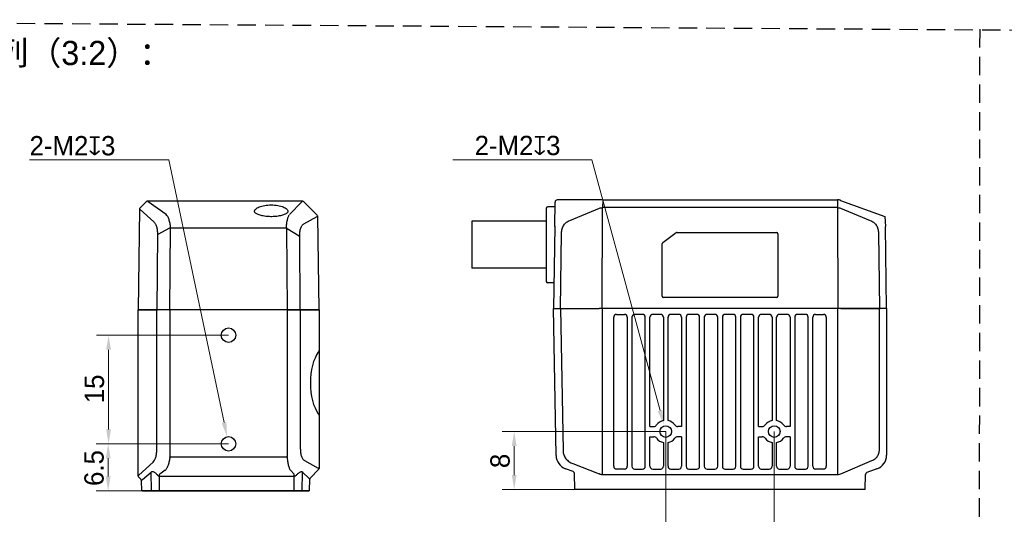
# Model space of a CAD drawing. Header units: millimetres. Extents: x 2329 to 5782, y 1296 to 2780.
# Tile 28 of 123: x 2870 to 3074, y 2329 to 2431. Entities that reach past the tile are written whole.
import ezdxf

# ---------------------------------------------------------------- set-up
doc = ezdxf.new("R2010")
doc.units = ezdxf.units.MM
doc.header["$LTSCALE"] = 0.3
doc.linetypes.add('DASHED', pattern=[19.05, 12.7, -6.35])
doc.layers.add('00-轮廓线', color=7, linetype='Continuous', lineweight=30)
for name, color, linetype in [('00_COMPONENTS', 7, 'Continuous'), ('20_ALL_FEATURES', 7, 'Continuous'), ('51__DRAFT_DIMS', 7, 'Continuous')]:
    doc.layers.add(name, color=color, linetype=linetype)
doc.styles.add('11', font='兰亭黑 GBK.TTF', dxfattribs={"height": 3})
doc.styles.add('尺寸值样式', font='兰亭黑 GBK.TTF', dxfattribs={"height": 4})
doc.dimstyles.new('CIRL(32)', dxfattribs={"dimtxt": 4, "dimasz": 3, "dimexe": 2.5, "dimexo": 0, "dimtad": 1, "dimtoh": 1, "dimdec": 3, "dimlfac": 0.666667, "dimdsep": 46, "dimtxsty": '尺寸值样式', "dimcen": 0, "dimclrd": 8, "dimclre": 8, "dimclrt": 7, "dimadec": 0, "dimazin": 0, "dimtp": 0.001, "dimtm": 0.001, "dimtfac": 1, "dimtdec": 3, "dimtofl": 0, "dimtmove": 0, "dimatfit": 0, "dimldrblk": '_FILLED', "dimfxl": 1, "dimtolj": 1, "dimlwd": 15, "dimlwe": 15, "dimarcsym": 0})
doc.dimstyles.new('DE（32)', dxfattribs={"dimscale": 0, "dimtxt": 3, "dimasz": 3, "dimexe": 2.5, "dimexo": 0, "dimtad": 1, "dimtoh": 1, "dimdec": 3, "dimlfac": 0.666667, "dimdsep": 46, "dimtxsty": '尺寸值样式', "dimblk": '_FILLED', "dimcen": 0, "dimclrd": 8, "dimclre": 8, "dimclrt": 7, "dimadec": 0, "dimazin": 0, "dimtp": 0.001, "dimtm": 0.001, "dimtfac": 1, "dimtdec": 3, "dimtmove": 0, "dimatfit": 3, "dimldrblk": '_FILLED', "dimfxl": 1, "dimtolj": 1, "dimlwd": 15, "dimlwe": 15, "dimarcsym": 0})

# ---------------------------------------------------------------- blocks, each defined once
blk = doc.blocks.new('_FILLED')
at = {"color": 0, "linetype": 'ByBlock'}
blk.add_solid([(0, 0), (-1, 0.167), (-1, -0.167)], dxfattribs=at)
blk = doc.blocks.new('*D66')
at = {"layer": '51__DRAFT_DIMS', "color": 8, "lineweight": 15}
for p, q in [((3004.04, 2345.65), (3004.04, 2319.45)), ((3026.54, 2345.65), (3026.54, 2319.45)), ((3007.04, 2321.95), (3023.54, 2321.95))]:
    blk.add_line(p, q, dxfattribs=at)
at = {"layer": 'Defpoints', "color": 0}
for p in [(3004.04, 2345.65), (3026.54, 2345.65), (3026.54, 2321.95)]:
    blk.add_point(p, dxfattribs=at)
at = {"layer": '51__DRAFT_DIMS', "color": 8, "linetype": 'ByBlock', "lineweight": 15, "xscale": 3, "yscale": 3, "zscale": 3, "rotation": 180}
blk.add_blockref('_FILLED', (3004.04, 2321.95), dxfattribs=at)
at = {"layer": '51__DRAFT_DIMS', "color": 8, "linetype": 'ByBlock', "lineweight": 15, "xscale": 3, "yscale": 3, "zscale": 3}
blk.add_blockref('_FILLED', (3026.54, 2321.95), dxfattribs=at)
at = {"layer": '51__DRAFT_DIMS', "color": 7, "insert": (3015.42, 2326.89), "char_height": 4, "attachment_point": 2, "style": '尺寸值样式'}
blk.add_mtext('\\A1;15', dxfattribs=at)
blk = doc.blocks.new('*D67')
at = {"layer": '51__DRAFT_DIMS', "color": 8, "lineweight": 15}
for p, q in [((2913.44, 2365.61), (2886.08, 2365.61)), ((2888.58, 2362.61), (2888.58, 2346.11)), ((2913.44, 2343.11), (2886.08, 2343.11))]:
    blk.add_line(p, q, dxfattribs=at)
at = {"layer": 'Defpoints', "color": 0}
for p in [(2913.44, 2365.61), (2888.58, 2343.11), (2913.44, 2343.11)]:
    blk.add_point(p, dxfattribs=at)
at = {"layer": '51__DRAFT_DIMS', "color": 8, "linetype": 'ByBlock', "lineweight": 15, "xscale": 3, "yscale": 3, "zscale": 3}
for p, rotation in [((2888.58, 2365.61), 90), ((2888.58, 2343.11), 270)]:
    blk.add_blockref('_FILLED', p, dxfattribs=dict(at, rotation=rotation))
at = {"layer": '51__DRAFT_DIMS', "color": 7, "insert": (2883.64, 2354.49), "char_height": 4, "attachment_point": 2, "rotation": 90, "style": '尺寸值样式'}
blk.add_mtext('\\A1;15', dxfattribs=at)
blk = doc.blocks.new('*D68')
at = {"layer": '51__DRAFT_DIMS', "color": 8, "lineweight": 15}
for p, q in [((2913.44, 2343.11), (2886, 2343.11)), ((2888.5, 2336.36), (2888.5, 2340.11)), ((2899.11, 2333.36), (2886, 2333.36))]:
    blk.add_line(p, q, dxfattribs=at)
at = {"layer": 'Defpoints', "color": 0}
for p in [(2888.5, 2343.11), (2913.44, 2343.11), (2899.11, 2333.36)]:
    blk.add_point(p, dxfattribs=at)
at = {"layer": '51__DRAFT_DIMS', "color": 8, "linetype": 'ByBlock', "lineweight": 15, "xscale": 3, "yscale": 3, "zscale": 3}
for p, rotation in [((2888.5, 2343.11), 90), ((2888.5, 2333.36), 270)]:
    blk.add_blockref('_FILLED', p, dxfattribs=dict(at, rotation=rotation))
at = {"layer": '51__DRAFT_DIMS', "color": 7, "insert": (2883.56, 2341.82), "char_height": 4, "attachment_point": 3, "rotation": 90, "style": '尺寸值样式'}
blk.add_mtext('\\A1;6.5', dxfattribs=at)
blk = doc.blocks.new('*D69')
at = {"layer": '51__DRAFT_DIMS', "color": 8, "lineweight": 15}
for p in [(2872.21, 2401.9), (2912.51, 2347.52)]:
    blk.add_line(p, (2901.04, 2401.9), dxfattribs=at)
at = {"layer": '51__DRAFT_DIMS', "color": 8}
blk.add_solid([(2912.02, 2347.41), (2913, 2347.62), (2913.13, 2344.58)], dxfattribs=at)
at = {"layer": 'Defpoints', "color": 0}
for p in [(2913.13, 2344.58), (2913.75, 2341.65)]:
    blk.add_point(p, dxfattribs=at)
at = {"layer": '51__DRAFT_DIMS', "color": 7, "insert": (2872.21, 2406.86), "char_height": 4, "attachment_point": 1, "style": '尺寸值样式'}
blk.add_mtext('\\A1;{2-M2{\\fgdt;x}3}', dxfattribs=at)
blk = doc.blocks.new('*D70')
at = {"layer": '51__DRAFT_DIMS', "color": 8, "lineweight": 15}
for p, q in [((3004.04, 2345.65), (2970.14, 2345.65)), ((2972.64, 2336.65), (2972.64, 2342.65)), ((2991.23, 2333.65), (2970.14, 2333.65))]:
    blk.add_line(p, q, dxfattribs=at)
at = {"layer": 'Defpoints', "color": 0}
for p in [(2972.64, 2345.65), (3004.04, 2345.65), (2991.23, 2333.65)]:
    blk.add_point(p, dxfattribs=at)
at = {"layer": '51__DRAFT_DIMS', "color": 8, "linetype": 'ByBlock', "lineweight": 15, "xscale": 3, "yscale": 3, "zscale": 3}
for p, rotation in [((2972.64, 2345.65), 90), ((2972.64, 2333.65), 270)]:
    blk.add_blockref('_FILLED', p, dxfattribs=dict(at, rotation=rotation))
at = {"layer": '51__DRAFT_DIMS', "color": 7, "insert": (2967.7, 2339.57), "char_height": 4, "attachment_point": 2, "rotation": 90, "style": '尺寸值样式'}
blk.add_mtext('\\A1;8', dxfattribs=at)
blk = doc.blocks.new('*D71')
at = {"layer": '51__DRAFT_DIMS', "color": 8, "lineweight": 15}
for p in [(2959.92, 2401.95), (3002.86, 2350)]:
    blk.add_line(p, (2988.75, 2401.95), dxfattribs=at)
at = {"layer": '51__DRAFT_DIMS', "color": 8}
blk.add_solid([(3002.38, 2349.86), (3003.35, 2350.13), (3003.65, 2347.1)], dxfattribs=at)
at = {"layer": 'Defpoints', "color": 0}
for p in [(3003.65, 2347.1), (3004.44, 2344.21)]:
    blk.add_point(p, dxfattribs=at)
at = {"layer": '51__DRAFT_DIMS', "color": 7, "insert": (2982.23, 2406.91), "char_height": 4, "attachment_point": 3, "style": '尺寸值样式'}
blk.add_mtext('\\A1;{2-M2{\\fgdt;x}3}', dxfattribs=at)

msp = doc.modelspace()

# ---------------------------------------------------------------- linework, layer by layer
at = {"layer": '00-轮廓线', "linetype": 'DASHED'}
msp.add_line((3069.10102, 2428.98334), (3068.13528, 1338.08001), dxfattribs=at)
msp.add_lwpolyline([(2760.99693, 2430.95756), (3377.7121, 2426.77898), (3376.10439, 1325.73027), (2826.73708, 1325.8022), (2763.74853, 1325.76623)], close=True, dxfattribs=at)
at = {"layer": '00_COMPONENTS'}
for p, q in [((2981.32521, 2340.75121), (2980.79455, 2371.15292)), ((2980.79455, 2371.15292), (2980.82906, 2371.15284)), ((2980.82906, 2371.15284), (2982.10709, 2371.15746)), ((2982.24592, 2371.15292), (2982.75932, 2341.74016)), ((2982.24592, 2371.15292), (2990.24316, 2371.15292)), ((3039.71201, 2371.15292), (2990.87709, 2371.15292)), ((2990.87709, 2371.15292), (2990.87709, 2336.77913)), ((3039.71201, 2336.77779), (3039.71201, 2371.15292)), ((3040.34593, 2371.15292), (3048.34359, 2371.15292)), ((3048.34359, 2342.17199), (3048.34359, 2371.15292)), ((3049.76005, 2371.14737), (3048.4823, 2371.14522)), ((3049.79455, 2371.15292), (3049.79455, 2340.73296)), ((2894.69069, 2336.48863), (2894.69069, 2370.86376)), ((2894.83123, 2370.86376), (2898.5606, 2370.86376)), ((2898.5606, 2341.88283), (2898.5606, 2370.86376)), ((2901.12149, 2370.85821), (2898.69281, 2370.85606)), ((2901.26117, 2370.86376), (2901.26117, 2340.4438)), ((2925.62021, 2370.86376), (2901.26117, 2370.86376)), ((2925.62021, 2370.86376), (2925.62021, 2340.54902)), ((2925.75989, 2370.85821), (2928.18857, 2370.85606)), ((2928.32079, 2370.86376), (2932.05015, 2370.86376)), ((2928.32079, 2370.86376), (2928.32079, 2342.1383)), ((2932.19069, 2370.86376), (2932.19069, 2362.42778)), ((2993.27489, 2338.45292), (2993.27489, 2369.35292)), ((2993.84455, 2369.92258), (2995.49455, 2369.92258)), ((2996.06421, 2369.35292), (2996.06421, 2338.45292)), ((2997.02489, 2369.35292), (2997.02489, 2338.45292)), ((2999.24455, 2369.92258), (2997.59455, 2369.92258)), ((2999.81421, 2338.45292), (2999.81421, 2369.35292)), ((3000.77489, 2346.7153), (3000.77489, 2369.35292)), ((3002.99455, 2369.92258), (3001.34455, 2369.92258)), ((3003.56421, 2369.35292), (3003.56421, 2347.93828)), ((3004.52489, 2347.93828), (3004.52489, 2369.35292)), ((3006.74455, 2369.92258), (3005.09455, 2369.92258)), ((3007.31421, 2369.35292), (3007.31421, 2346.7153)), ((3008.27489, 2369.35292), (3008.27489, 2338.45292)), ((3010.49455, 2369.92258), (3008.84455, 2369.92258)), ((3011.06421, 2338.45292), (3011.06421, 2369.35292)), ((3012.02489, 2369.35292), (3012.02489, 2338.45292)), ((3014.24455, 2369.92258), (3012.59455, 2369.92258)), ((3014.81421, 2338.45292), (3014.81421, 2369.35292)), ((3015.77489, 2369.35292), (3015.77489, 2338.45292)), ((3017.99455, 2369.92258), (3016.34455, 2369.92258)), ((3018.56421, 2338.45292), (3018.56421, 2369.35292)), ((3019.52489, 2369.35292), (3019.52489, 2338.45292)), ((3021.74455, 2369.92258), (3020.09455, 2369.92258)), ((3022.31421, 2338.45292), (3022.31421, 2369.35292)), ((3023.27489, 2346.7153), (3023.27489, 2369.35292)), ((3025.49455, 2369.92258), (3023.84455, 2369.92258)), ((3026.06421, 2369.35292), (3026.06421, 2347.93828)), ((3027.02489, 2347.93828), (3027.02489, 2369.35292)), ((3029.24455, 2369.92258), (3027.59455, 2369.92258)), ((3029.81421, 2369.35292), (3029.81421, 2346.7153)), ((3030.77489, 2369.35292), (3030.77489, 2338.45292)), ((3032.99455, 2369.92258), (3031.34455, 2369.92258)), ((3033.56421, 2338.45292), (3033.56421, 2369.35292)), ((3034.52489, 2338.45292), (3034.52489, 2369.35292)), ((3035.09455, 2369.92258), (3036.74455, 2369.92258)), ((3037.31421, 2369.35292), (3037.31421, 2338.45292)), ((2932.19069, 2364.93876), (2932.26569, 2364.93876)), ((2932.19069, 2362.42778), (2932.19069, 2337.98803)), ((2932.19069, 2346.48876), (2932.26569, 2346.48876)), ((3000.77489, 2346.7153), (3001.54792, 2346.7153)), ((3007.31421, 2346.7153), (3006.54118, 2346.7153)), ((3023.27489, 2346.7153), (3024.04792, 2346.7153)), ((3029.81421, 2346.7153), (3029.04118, 2346.7153)), ((3000.77489, 2344.59055), (3001.54792, 2344.59055)), ((3000.77489, 2338.45292), (3000.77489, 2344.59055)), ((3007.31421, 2344.59055), (3006.54118, 2344.59055)), ((3007.31421, 2344.59055), (3007.31421, 2338.45292)), ((3023.27489, 2344.59055), (3024.04792, 2344.59055)), ((3023.27489, 2338.45292), (3023.27489, 2344.59055)), ((3029.81421, 2344.59055), (3029.04118, 2344.59055)), ((3029.81421, 2344.59055), (3029.81421, 2338.45292)), ((3003.56421, 2343.36756), (3003.56421, 2338.45292)), ((3004.52489, 2338.45292), (3004.52489, 2343.36756)), ((3026.06421, 2343.36756), (3026.06421, 2338.45292)), ((3027.02489, 2338.45292), (3027.02489, 2343.36756)), ((2901.26117, 2340.4438), (2925.61813, 2340.4438)), ((2981.32613, 2340.69832), (2981.32521, 2340.75121)), ((2894.83123, 2336.6005), (2897.82722, 2339.34464)), ((2929.18577, 2339.6398), (2932.05015, 2338.05106)), ((2984.76121, 2339.02068), (2990.24316, 2336.90202)), ((3040.34593, 2336.88966), (3046.77085, 2339.6338)), ((2894.69069, 2336.48803), (2894.69069, 2336.48863)), ((2895.27216, 2335.7823), (2894.77856, 2336.2759)), ((2895.58912, 2335.72337), (2897.43461, 2337.27002)), ((2897.49577, 2333.36376), (2897.43461, 2337.27002)), ((2899.12507, 2336.79992), (2899.1104, 2336.76786)), ((2899.1104, 2333.36376), (2899.1104, 2336.76786)), ((2899.1104, 2336.44492), (2927.0454, 2336.44492)), ((2900.29257, 2337.62472), (2899.19434, 2336.85993)), ((2926.29189, 2337.62472), (2927.06041, 2336.85993)), ((2927.0454, 2333.36376), (2927.0454, 2336.85993)), ((2928.72979, 2333.36376), (2928.79352, 2337.2651)), ((2928.79352, 2337.2651), (2930.16702, 2335.93133)), ((2932.1025, 2337.77557), (2930.41455, 2336.08763)), ((2932.19028, 2337.9877), (2932.19069, 2337.98803)), ((2984.86604, 2337.36147), (2983.29962, 2337.9316)), ((2985.21955, 2333.65292), (2985.16203, 2336.948)), ((2990.9299, 2336.77719), (3039.68317, 2336.77719)), ((2995.49455, 2337.88326), (2993.84455, 2337.88326)), ((2997.59455, 2337.88326), (2999.24455, 2337.88326)), ((3001.34455, 2337.88326), (3002.99455, 2337.88326)), ((3005.09455, 2337.88326), (3006.74455, 2337.88326)), ((3008.84455, 2337.88326), (3010.49455, 2337.88326)), ((3012.59455, 2337.88326), (3014.24455, 2337.88326)), ((3016.34455, 2337.88326), (3017.99455, 2337.88326)), ((3020.09455, 2337.88326), (3021.74455, 2337.88326)), ((3023.84455, 2337.88326), (3025.49455, 2337.88326)), ((3027.59455, 2337.88326), (3029.24455, 2337.88326)), ((3031.34455, 2337.88326), (3032.99455, 2337.88326)), ((3036.74455, 2337.88326), (3035.09455, 2337.88326)), ((3045.36955, 2333.65292), (3045.42333, 2336.73408)), ((3047.82061, 2337.91388), (3045.71935, 2337.14909)), ((2895.44069, 2333.36376), (2895.40389, 2335.47231)), ((2930.24069, 2333.36376), (2930.28282, 2335.77728)), ((2930.24069, 2333.36376), (2895.44069, 2333.36376)), ((3045.36955, 2333.65292), (2985.21955, 2333.65292))]:
    msp.add_line(p, q, dxfattribs=at)
for centre in [(3004.04455, 2345.65292), (3026.54455, 2345.65292)]:
    msp.add_circle(centre, 1.2, dxfattribs=at)
for centre, radius, start, end in [((2990.56013, 2129.22096), 241.93217, 89.9249348, 90.0750652), ((3040.02897, 2129.22096), 241.93217, 89.9249348, 90.0750652), ((2993.84455, 2369.35292), 0.56966, 90, 180), ((2995.49455, 2369.35292), 0.56966, 0, 90), ((2997.59455, 2369.35292), 0.56966, 90, 180), ((2999.24455, 2369.35292), 0.56966, 0, 90), ((3001.34455, 2369.35292), 0.56966, 90, 180), ((3002.99455, 2369.35292), 0.56966, 0, 90), ((3005.09455, 2369.35292), 0.56966, 90, 180), ((3006.74455, 2369.35292), 0.56966, 0, 90), ((3008.84455, 2369.35292), 0.56966, 90, 180), ((3010.49455, 2369.35292), 0.56966, 0, 90), ((3012.59455, 2369.35292), 0.56966, 90, 180), ((3014.24455, 2369.35292), 0.56966, 0, 90), ((3016.34455, 2369.35292), 0.56966, 90, 180), ((3017.99455, 2369.35292), 0.56966, 0, 90), ((3020.09455, 2369.35292), 0.56966, 90, 180), ((3021.74455, 2369.35292), 0.56966, 0, 90), ((3023.84455, 2369.35292), 0.56966, 90, 180), ((3025.49455, 2369.35292), 0.56966, 0, 90), ((3027.59455, 2369.35292), 0.56966, 90, 180), ((3029.24455, 2369.35292), 0.56966, 0, 90), ((3031.34455, 2369.35292), 0.56966, 90, 180), ((3032.99455, 2369.35292), 0.56966, 0, 90), ((3035.09455, 2369.35292), 0.56966, 90, 180), ((3036.74455, 2369.35292), 0.56966, 0, 90), ((3001.54794, 2347.4648), 0.7495, 269.9984921, 324.0314205), ((3004.04455, 2345.65292), 2.33529, 101.8697029, 144.0299126), ((3004.04455, 2345.65292), 2.33529, 35.9700874, 78.1302971), ((3006.54115, 2347.46479), 0.74949, 215.9679174, 270.00217), ((3024.04794, 2347.4648), 0.7495, 269.9984921, 324.0314205), ((3026.54455, 2345.65292), 2.33529, 101.8697029, 144.0299126), ((3026.54455, 2345.65292), 2.33529, 35.9700874, 78.1302971), ((3029.04115, 2347.46479), 0.74949, 215.9679174, 270.00217), ((3001.54794, 2343.84106), 0.74949, 35.9679174, 90.00217), ((3006.54116, 2343.84104), 0.7495, 89.9984921, 144.0314205), ((3024.04794, 2343.84106), 0.74949, 35.9679174, 90.00217), ((3029.04116, 2343.84104), 0.7495, 89.9984921, 144.0314205), ((3004.04455, 2345.65292), 2.33529, 215.9700874, 258.1302971), ((3004.04455, 2345.65292), 2.33529, 281.8697029, 324.0299126), ((3026.54455, 2345.65292), 2.33529, 215.9700874, 258.1302971), ((3026.54455, 2345.65292), 2.33529, 281.8697029, 324.0299126), ((2899.50621, 2340.44382), 1.75496, 357.5319121, 359.9994782), ((2922.92649, 2340.54957), 2.69371, 357.7496433, 359.9882646), ((2984.32568, 2340.75067), 3, 181, 250), ((3046.79455, 2340.73296), 3, 290, 0), ((2993.84455, 2338.45292), 0.56966, 180, 270), ((2995.49455, 2338.45292), 0.56966, 270, 0), ((2997.59455, 2338.45292), 0.56966, 180, 270), ((2999.24455, 2338.45292), 0.56966, 270, 0), ((3001.34455, 2338.45292), 0.56966, 180, 270), ((3002.99455, 2338.45292), 0.56966, 270, 0), ((3005.09455, 2338.45292), 0.56966, 180, 270), ((3006.74455, 2338.45292), 0.56966, 270, 0), ((3008.84455, 2338.45292), 0.56966, 180, 270), ((3010.49455, 2338.45292), 0.56966, 270, 0), ((3012.59455, 2338.45292), 0.56966, 180, 270), ((3014.24455, 2338.45292), 0.56966, 270, 0), ((3016.34455, 2338.45292), 0.56966, 180, 270), ((3017.99455, 2338.45292), 0.56966, 270, 0), ((3020.09455, 2338.45292), 0.56966, 180, 270), ((3021.74455, 2338.45292), 0.56966, 270, 0), ((3023.84455, 2338.45292), 0.56966, 180, 270), ((3025.49455, 2338.45292), 0.56966, 270, 0), ((3027.59455, 2338.45292), 0.56966, 180, 270), ((3029.24455, 2338.45292), 0.56966, 270, 0), ((3031.34455, 2338.45292), 0.56966, 180, 270), ((3032.99455, 2338.45292), 0.56966, 270, 0), ((3035.09455, 2338.45292), 0.56966, 180, 270), ((3036.74455, 2338.45292), 0.56966, 270, 0), ((2894.99069, 2336.48803), 0.3, 180, 225), ((2899.11078, 2332.36913), 4.07579, 90.0054019, 93.0294832), ((2899.88138, 2338.15649), 0.6722, 307.7133424, 313.8401909), ((2926.63192, 2337.93225), 0.45847, 220.1654668, 222.1258369), ((2927.04595, 2332.40658), 4.03834, 86.1806355, 90.0078064), ((2931.95303, 2337.83192), 0.23969, 61.6227666, 66.0960853), ((2931.89069, 2337.98803), 0.3, 315, 0), ((2984.88449, 2337.41204), 0.05384, 240.4225322, 249.9560128), ((2984.71213, 2336.9386), 0.45, 1, 70), ((2989.62934, 2334.91803), 2.07677, 71.2173449, 72.8085709), ((2990.93005, 2337.50129), 0.7241, 265.8058646, 269.9880005), ((3039.68319, 2337.4698), 0.69261, 269.998812, 272.3845135), ((3045.87326, 2336.72622), 0.45, 110, 179), ((2894.95396, 2335.4641), 0.45, 1, 45), ((2892.74994, 2337.61818), 3.40793, 323.4682103, 325.1891399), ((2929.91939, 2335.72723), 0.3209, 36.4361204, 39.4960748), ((2930.73275, 2335.76943), 0.45, 135, 179)]:
    msp.add_arc(centre, radius, start, end, dxfattribs=at)
msp.add_ellipse((2933.90437, 2355.71376), major_axis=(0, 7.5), ratio=0.466307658, start_param=0.558818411, end_param=2.582774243, dxfattribs=at)
for points, knots in [([(2982.24592, 2371.15292), (2982.2318, 2371.15292), (2982.20506, 2371.15482), (2982.16751, 2371.15657), (2982.13533, 2371.15684), (2982.1158, 2371.15749), (2982.10709, 2371.15746)], [0, 0, 0, 0, 0.305019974, 0.578143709, 0.811854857, 1, 1, 1, 1]), ([(3048.34359, 2371.15292), (3048.35771, 2371.15292), (3048.38443, 2371.15099), (3048.42196, 2371.14889), (3048.4541, 2371.14732), (3048.47358, 2371.1452), (3048.4823, 2371.14522)], [0, 0, 0, 0, 0.304891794, 0.577951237, 0.811738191, 1, 1, 1, 1]), ([(3049.79455, 2371.15292), (3049.79387, 2371.15235), (3049.79121, 2371.15073), (3049.78436, 2371.14972), (3049.77367, 2371.14833), (3049.76504, 2371.14738), (3049.76005, 2371.14737)], [0, 0, 0, 0, 0.073683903, 0.265171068, 0.574989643, 1, 1, 1, 1]), ([(2894.69069, 2370.86376), (2894.69366, 2370.86382), (2894.7405, 2370.86466), (2894.78736, 2370.86376), (2894.83123, 2370.86376)], [0, 0, 0, 0, 0.063459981, 1, 1, 1, 1]), ([(2898.5606, 2370.86376), (2898.56865, 2370.86376), (2898.58685, 2370.86126), (2898.61722, 2370.85954), (2898.65326, 2370.85769), (2898.67909, 2370.85605), (2898.69281, 2370.85606)], [0, 0, 0, 0, 0.182487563, 0.414328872, 0.689298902, 1, 1, 1, 1]), ([(2901.26117, 2370.86376), (2901.24909, 2370.86376), (2901.21929, 2370.86182), (2901.17273, 2370.86056), (2901.13826, 2370.85822), (2901.12149, 2370.85821)], [0, 0, 0, 0, 0.259349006, 0.640203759, 1, 1, 1, 1]), ([(2925.62021, 2370.86376), (2925.63229, 2370.86376), (2925.66209, 2370.86182), (2925.70866, 2370.86056), (2925.74312, 2370.85822), (2925.75989, 2370.85821)], [0, 0, 0, 0, 0.259349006, 0.640203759, 1, 1, 1, 1]), ([(2928.32079, 2370.86376), (2928.31273, 2370.86376), (2928.29454, 2370.86126), (2928.26416, 2370.85954), (2928.22812, 2370.85769), (2928.20229, 2370.85605), (2928.18857, 2370.85606)], [0, 0, 0, 0, 0.182487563, 0.414328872, 0.689298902, 1, 1, 1, 1]), ([(2932.19069, 2370.86376), (2932.18772, 2370.86382), (2932.14088, 2370.86466), (2932.09403, 2370.86376), (2932.05015, 2370.86376)], [0, 0, 0, 0, 0.063459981, 1, 1, 1, 1]), ([(2932.19069, 2362.42778), (2932.19069, 2362.39933), (2932.17564, 2362.27066), (2932.11, 2362.15313), (2932.05015, 2362.07288)], [0, 0, 0, 0, 0.221254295, 1, 1, 1, 1]), ([(2932.05015, 2349.35465), (2932.072, 2349.32535), (2932.14303, 2349.21923), (2932.19069, 2349.09153), (2932.19069, 2348.99975)], [0, 0, 0, 0, 0.284801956, 1, 1, 1, 1]), ([(2897.82722, 2339.34464), (2897.94918, 2339.45637), (2898.11019, 2339.67453), (2898.27224, 2340.01598), (2898.42212, 2340.45735), (2898.53553, 2341.0867), (2898.56059, 2341.61133), (2898.5606, 2341.88283)], [0, 0, 0, 0, 0.183385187, 0.29443692, 0.418818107, 0.698976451, 1, 1, 1, 1]), ([(2901.25955, 2340.36824), (2901.25314, 2340.21969), (2901.22397, 2339.92674), (2901.1465, 2339.501), (2901.04626, 2339.09953), (2900.93071, 2338.72952), (2900.80354, 2338.39701), (2900.66648, 2338.10725), (2900.51931, 2337.86484), (2900.40607, 2337.72844), (2900.34698, 2337.67165)], [0, 0, 0, 0, 0.15419499, 0.304734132, 0.448443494, 0.58304508, 0.706501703, 0.817354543, 0.915001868, 1, 1, 1, 1]), ([(2925.61813, 2340.4438), (2925.61273, 2340.29025), (2925.62028, 2339.98593), (2925.66825, 2339.54127), (2925.74004, 2339.12043), (2925.82699, 2338.73232), (2925.92423, 2338.38453), (2926.02942, 2338.08357), (2926.14259, 2337.83501), (2926.23301, 2337.69407), (2926.28156, 2337.63653)], [0, 0, 0, 0, 0.157735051, 0.311850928, 0.458838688, 0.595772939, 0.719996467, 0.829392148, 0.922714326, 1, 1, 1, 1]), ([(2928.32079, 2342.1383), (2928.3208, 2341.84846), (2928.34308, 2341.42037), (2928.43853, 2340.87491), (2928.54007, 2340.51302), (2928.67029, 2340.20374), (2928.82399, 2339.95461), (2928.99456, 2339.76672), (2929.12218, 2339.67507), (2929.18577, 2339.6398)], [0, 0, 0, 0, 0.31604309, 0.465513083, 0.603083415, 0.725006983, 0.830255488, 0.920717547, 1, 1, 1, 1]), ([(2982.75932, 2341.74016), (2982.76205, 2341.58427), (2982.78923, 2341.27314), (2982.90168, 2340.82052), (2983.08667, 2340.39727), (2983.3376, 2340.01711), (2983.64281, 2339.68843), (2984.10077, 2339.32442), (2984.49264, 2339.12449), (2984.76121, 2339.02068)], [0, 0, 0, 0, 0.13005109, 0.259395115, 0.387333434, 0.513422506, 0.637530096, 0.759832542, 1, 1, 1, 1]), ([(3046.77085, 2339.6338), (3047.00418, 2339.73348), (3047.34069, 2339.93143), (3047.71288, 2340.29077), (3047.94938, 2340.61044), (3048.13214, 2340.9699), (3048.30039, 2341.48737), (3048.34357, 2341.89905), (3048.34359, 2342.17199)], [0, 0, 0, 0, 0.239837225, 0.362533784, 0.48725196, 0.613891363, 0.74199577, 1, 1, 1, 1]), ([(2894.69069, 2336.48863), (2894.69069, 2336.49021), (2894.69425, 2336.49424), (2894.70092, 2336.50083), (2894.71264, 2336.51039), (2894.72837, 2336.52269), (2894.74848, 2336.53791), (2894.78329, 2336.56384), (2894.81142, 2336.58474), (2894.83123, 2336.59989)], [0, 0, 0, 0, 0.026329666, 0.080405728, 0.16336115, 0.275067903, 0.415235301, 0.583701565, 1, 1, 1, 1]), ([(2897.43461, 2337.27002), (2897.47069, 2337.30769), (2897.56623, 2337.37147), (2897.75083, 2337.3818), (2897.94796, 2337.31601), (2898.14932, 2337.1964), (2898.34806, 2337.03805), (2898.53978, 2336.85401), (2898.72288, 2336.65291), (2898.83874, 2336.51148), (2898.89538, 2336.43922)], [0, 0, 0, 0, 0.084863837, 0.178233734, 0.290042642, 0.418597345, 0.557716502, 0.702645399, 0.850611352, 1, 1, 1, 1]), ([(2899.19434, 2336.85993), (2899.17954, 2336.85374), (2899.15177, 2336.8388), (2899.13111, 2336.81374), (2899.12507, 2336.79992)], [0, 0, 0, 0, 0.515370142, 1, 1, 1, 1]), ([(2927.31495, 2336.43595), (2927.37689, 2336.50904), (2927.50288, 2336.65176), (2927.69994, 2336.85389), (2927.90303, 2337.03749), (2928.10894, 2337.19352), (2928.28418, 2337.29472), (2928.4213, 2337.34589), (2928.5388, 2337.37196), (2928.65286, 2337.36551), (2928.74333, 2337.31698), (2928.77834, 2337.28348), (2928.79352, 2337.2651)], [0, 0, 0, 0, 0.15540663, 0.308650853, 0.457687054, 0.599037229, 0.727152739, 0.784182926, 0.835607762, 0.92236621, 0.961336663, 1, 1, 1, 1]), ([(2932.06695, 2338.04281), (2932.08366, 2338.03378), (2932.11287, 2338.01856), (2932.14723, 2338.0021), (2932.16804, 2337.9933), (2932.17866, 2337.98932), (2932.18532, 2337.98754), (2932.18938, 2337.98698), (2932.19028, 2337.9877)], [0, 0, 0, 0, 0.419798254, 0.728213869, 0.839344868, 0.921348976, 0.974355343, 1, 1, 1, 1]), ([(2985.16203, 2336.948), (2985.16187, 2336.95733), (2985.16645, 2336.98655), (2985.16907, 2337.01577), (2985.17108, 2337.03574)], [0, 0, 0, 0, 0.317477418, 1, 1, 1, 1]), ([(2990.29802, 2336.88421), (2990.38933, 2336.85318), (2990.58128, 2336.80666), (2990.7771, 2336.78498), (2990.87709, 2336.77913)], [0, 0, 0, 0, 0.490550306, 1, 1, 1, 1]), ([(3039.71201, 2336.77779), (3039.76735, 2336.77963), (3039.98178, 2336.79376), (3040.19539, 2336.83606), (3040.34593, 2336.88905)], [0, 0, 0, 0, 0.257595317, 1, 1, 1, 1]), ([(2895.40389, 2335.47231), (2895.40386, 2335.47364), (2895.40598, 2335.47736), (2895.40999, 2335.48414), (2895.41706, 2335.49414), (2895.43131, 2335.5137), (2895.4556, 2335.54573), (2895.47644, 2335.57351), (2895.4883, 2335.58954)], [0, 0, 0, 0, 0.027693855, 0.083355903, 0.167350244, 0.279493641, 0.586473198, 1, 1, 1, 1]), ([(2930.17756, 2335.91782), (2930.19212, 2335.89811), (2930.21289, 2335.87067), (2930.23896, 2335.83692), (2930.25417, 2335.81739), (2930.26605, 2335.80182), (2930.27507, 2335.79022), (2930.27982, 2335.78262), (2930.28285, 2335.77879), (2930.28282, 2335.77744)], [0, 0, 0, 0, 0.418749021, 0.58795325, 0.729007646, 0.841223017, 0.923973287, 0.976895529, 1, 1, 1, 1])]:
    msp.add_open_spline(points, degree=3, knots=knots, dxfattribs=at)
msp.add_open_spline([(2895.54799, 2335.67269), (2895.56038, 2335.69057), (2895.57409, 2335.70764), (2895.58912, 2335.72337)], degree=3, dxfattribs=at)
at = {"layer": '20_ALL_FEATURES'}
for p, q in [((2990.72202, 2393.6436), (2981.55215, 2393.6436)), ((2990.9316, 2393.65292), (3039.65751, 2393.65292)), ((2990.97453, 2393.56653), (2990.97081, 2392.03004)), ((2990.9747, 2393.58393), (2990.97453, 2393.56653)), ((2990.97492, 2393.65292), (2990.9747, 2393.58393)), ((3039.6142, 2393.65292), (3039.61599, 2392.23946)), ((3040.27315, 2393.54437), (3049.451, 2390.20391)), ((2894.98221, 2391.74088), (2894.69069, 2370.86376)), ((2896.41726, 2393.27737), (2895.07153, 2391.9503)), ((2895.12112, 2391.62492), (2897.94306, 2389.10334)), ((2896.41886, 2393.27718), (2896.41726, 2393.27737)), ((2928.75343, 2393.36376), (2896.62791, 2393.36376)), ((2900.48417, 2390.6017), (2896.78201, 2393.25521)), ((2928.65306, 2393.25521), (2926.09473, 2390.60088)), ((2931.83079, 2390.45045), (2928.96415, 2393.27734)), ((2979.29456, 2391.91858), (2979.29456, 2376.76861)), ((2981.08871, 2392.2186), (2979.59456, 2392.2186)), ((2981.03174, 2388.13914), (2981.1024, 2393.19953)), ((2984.17247, 2389.3925), (2990.30747, 2391.91408)), ((2990.87708, 2371.15292), (2990.94169, 2392.02943)), ((3039.6183, 2392.03004), (2990.97081, 2392.03004)), ((3039.61766, 2392.23946), (3039.6183, 2392.03004)), ((3039.64742, 2392.02942), (3039.71203, 2371.15292)), ((3040.28164, 2391.91408), (3046.41664, 2389.3925)), ((2918.83769, 2391.22273), (2918.83762, 2391.22901)), ((2918.8377, 2391.22197), (2918.83769, 2391.22273)), ((2922.29069, 2390.16017), (2922.20572, 2390.16053)), ((2922.39232, 2390.16068), (2922.29069, 2390.16017)), ((2922.29069, 2390.16017), (2922.29069, 2390.14207)), ((2925.74369, 2391.22266), (2925.74369, 2391.22243)), ((2929.03914, 2388.66871), (2931.7805, 2390.17562)), ((2932.19069, 2370.86376), (2931.92012, 2390.24103)), ((3049.45095, 2390.20392), (3049.55783, 2388.10618)), ((2898.83215, 2386.53477), (2901.27247, 2387.84744)), ((2901.26127, 2370.86376), (2901.41218, 2387.81702)), ((2901.41213, 2387.84998), (2901.41218, 2387.81702)), ((2901.41218, 2387.81702), (2925.46612, 2387.81702)), ((2925.47033, 2387.69014), (2925.62011, 2370.86376)), ((2925.61004, 2387.6909), (2928.05244, 2386.17891)), ((2979.29456, 2389.2186), (2963.84456, 2389.2186)), ((2963.84456, 2389.21858), (2963.84456, 2379.46861)), ((2981.03128, 2388.10619), (2980.79456, 2371.15292)), ((3049.79456, 2371.15292), (3049.55783, 2388.10618)), ((2898.69991, 2386.53401), (2898.56055, 2370.86376)), ((2928.32083, 2370.86376), (2928.18464, 2386.17815)), ((2982.24581, 2371.15292), (2982.46451, 2386.82317)), ((3006.21456, 2386.84139), (3003.41456, 2384.7416)), ((3006.39456, 2386.90139), (3026.99456, 2386.90139)), ((3027.29456, 2386.60142), (3027.29456, 2373.70268)), ((3048.1246, 2386.82317), (3048.3435, 2371.15292)), ((3003.29456, 2373.70268), (3003.29456, 2384.50162)), ((2979.29456, 2379.4686), (2963.84456, 2379.4686)), ((2980.86878, 2376.4686), (2979.59456, 2376.4686)), ((3026.99456, 2373.4027), (3003.59456, 2373.4027)), ((2980.79456, 2371.15292), (2980.82906, 2371.15284)), ((2980.82906, 2371.15284), (2982.10708, 2371.15746)), ((2982.24581, 2371.15292), (2990.24318, 2371.15292)), ((3039.71203, 2371.15292), (2990.87708, 2371.15292)), ((3048.3435, 2371.15292), (3040.34547, 2371.15292)), ((3049.76009, 2371.14737), (3048.48226, 2371.14522)), ((2898.56055, 2370.86376), (2894.83101, 2370.86376)), ((2901.12157, 2370.85821), (2898.69272, 2370.85606)), ((2925.62011, 2370.86376), (2901.26127, 2370.86376)), ((2928.18866, 2370.85606), (2925.75981, 2370.85821)), ((2932.05016, 2370.86376), (2928.32083, 2370.86376)), ((2895.5881, 2333.36376), (2930.09329, 2333.36376))]:
    msp.add_line(p, q, dxfattribs=at)
for points in [[(2990.76603, 2393.64533), (2990.74823, 2393.64411), (2990.7264, 2393.64358)], [(2919.77678, 2390.52881), (2919.59662, 2390.59739), (2919.43456, 2390.66911), (2919.29092, 2390.74328), (2919.16677, 2390.81872), (2919.06329, 2390.89373), (2918.97956, 2390.96768), (2918.91585, 2391.03896), (2918.87229, 2391.10477), (2918.84669, 2391.16536), (2918.83771, 2391.22199)], [(2922.20572, 2390.16053), (2921.93711, 2390.16645), (2921.66931, 2390.1796), (2921.40441, 2390.20001), (2921.14426, 2390.22757), (2920.89057, 2390.2621), (2920.64504, 2390.30339), (2920.40933, 2390.35111), (2920.18513, 2390.40486), (2919.97372, 2390.4643), (2919.77678, 2390.52881)], [(2925.00216, 2390.60458), (2924.82298, 2390.53535), (2924.6268, 2390.47015), (2924.41591, 2390.41001), (2924.192, 2390.35553), (2923.95631, 2390.3071), (2923.71061, 2390.26513), (2923.45666, 2390.22995), (2923.19616, 2390.20178), (2922.93076, 2390.18079), (2922.66215, 2390.16708), (2922.39232, 2390.16068)], [(2925.74368, 2391.2225), (2925.73554, 2391.16851), (2925.71238, 2391.11101), (2925.67205, 2391.04754), (2925.61143, 2390.97734), (2925.52975, 2390.90314), (2925.42783, 2390.82759), (2925.30542, 2390.75172), (2925.16312, 2390.67695), (2925.00216, 2390.60458)]]:
    msp.add_lwpolyline(points, dxfattribs=at)
for centre in [(2913.44069, 2365.61376), (2913.44069, 2343.11376)]:
    msp.add_circle(centre, 1.5, dxfattribs=at)
for centre, radius, start, end in [((2981.55236, 2393.19358), 0.45, 90.0275752, 179.1998372), ((3039.65751, 2391.85292), 1.8, 69.9999996, 90), ((3040.19874, 2393.5024), 0.064, 61.6323981, 71.7772628), ((2895.28218, 2391.73669), 0.3, 134.5999464, 179.1999987), ((2895.2827, 2391.85136), 0.27818, 230.8066925, 234.4904239), ((2896.62791, 2393.06376), 0.3, 90, 134.6), ((2896.54664, 2392.98143), 0.36105, 49.3151743, 54.1378226), ((2928.84947, 2393.0974), 0.25196, 133.717486, 141.2206042), ((2928.75347, 2393.06376), 0.3, 45.3914645, 90), ((2979.59456, 2391.9186), 0.3, 90, 180), ((2989.79511, 2393.46969), 1.63781, 288.2295658, 289.405236), ((2990.97091, 2391.33637), 0.69368, 90.0088645, 92.4143962), ((3039.6183, 2391.34497), 0.68507, 87.563839, 89.9996434), ((3040.77289, 2393.40607), 1.57078, 250.5500391, 251.7757048), ((2931.6845, 2390.39415), 0.23868, 293.7176246, 299.5828851), ((2931.62015, 2390.23684), 0.3, 0.8000003, 45.4000007), ((2901.53441, 2377.26394), 10.58674, 90.6618094, 91.4178089), ((2922.81439, 2387.66548), 2.65606, 0.5320023, 3.2707331), ((2925.66739, 2365.09999), 22.59101, 90.1455602, 90.4997871), ((2985.30162, 2388.04651), 4.27075, 178.3219682, 178.7584945), ((3006.39455, 2386.60139), 0.3, 89.9984892, 126.8680575), ((3026.99456, 2386.60139), 0.3, 0.0059675, 89.9999997), ((3003.59448, 2384.50164), 0.29993, 126.8628258, 180.0026035), ((2979.59456, 2376.7686), 0.3, 180, 270), ((3003.59456, 2373.70271), 0.3, 180.0059675, 269.9999997), ((3026.99456, 2373.70271), 0.3, 270.0000003, 359.9940325), ((2990.56013, 2176.9264), 194.22678, 89.9065022, 90.0934981), ((3040.02874, 2177.18101), 193.97217, 89.9064439, 90.0935469), ((2899.98802, 2401.12248), 30.28548, 272.1450152, 272.4093363), ((2926.91406, 2401.66523), 30.82864, 267.5944644, 267.8543066)]:
    msp.add_arc(centre, radius, start, end, dxfattribs=at)
for points, knots in [([(2894.9822, 2391.74028), (2894.98218, 2391.7388), (2894.98545, 2391.73501), (2894.99153, 2391.72886), (2895.0021, 2391.71988), (2895.02321, 2391.70261), (2895.05886, 2391.67448), (2895.08944, 2391.64996), (2895.1069, 2391.63577)], [0, 0, 0, 0, 0.027169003, 0.082308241, 0.166207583, 0.278507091, 0.586024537, 1, 1, 1, 1]), ([(2896.75815, 2393.27403), (2896.74109, 2393.28638), (2896.71135, 2393.30832), (2896.67334, 2393.33649), (2896.64931, 2393.35398), (2896.636, 2393.3617), (2896.63114, 2393.36376), (2896.62927, 2393.36376)], [0, 0, 0, 0, 0.401461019, 0.703677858, 0.903464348, 0.964339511, 1, 1, 1, 1]), ([(2918.83762, 2391.22899), (2918.83737, 2391.27262), (2918.84796, 2391.36231), (2918.91502, 2391.54503), (2919.09088, 2391.76797), (2919.40634, 2391.99782), (2919.82817, 2392.20177), (2920.34666, 2392.37098), (2920.94564, 2392.49958), (2921.60282, 2392.57908), (2922.05843, 2392.59744), (2922.29069, 2392.59744)], [0, 0, 0, 0, 0.033024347, 0.06759735, 0.146212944, 0.24328086, 0.361133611, 0.49945641, 0.655244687, 0.824176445, 1, 1, 1, 1]), ([(2922.29069, 2392.59744), (2922.52371, 2392.59744), (2922.98092, 2392.57891), (2923.64019, 2392.49892), (2924.24066, 2392.3695), (2924.75967, 2392.19926), (2925.18114, 2391.99425), (2925.49552, 2391.76338), (2925.66972, 2391.53944), (2925.7349, 2391.35622), (2925.74446, 2391.26639), (2925.74369, 2391.22273)], [0, 0, 0, 0, 0.176122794, 0.345421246, 0.501374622, 0.63966212, 0.75734532, 0.854154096, 0.932503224, 0.966994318, 1, 1, 1, 1]), ([(2928.75343, 2393.36376), (2928.7539, 2393.36376), (2928.75228, 2393.36035), (2928.74987, 2393.35797), (2928.74391, 2393.35022), (2928.73148, 2393.33639), (2928.70834, 2393.31167), (2928.68763, 2393.29135), (2928.67535, 2393.27951)], [0, 0, 0, 0, 0.01200424, 0.055384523, 0.131391, 0.240076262, 0.555900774, 1, 1, 1, 1]), ([(2990.33927, 2391.92492), (2990.43338, 2391.95803), (2990.63309, 2392.00657), (2990.83714, 2392.02594), (2990.94169, 2392.02943)], [0, 0, 0, 0, 0.488150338, 1, 1, 1, 1]), ([(3039.64742, 2392.02944), (3039.75197, 2392.02594), (3039.95602, 2392.00659), (3040.15573, 2391.95804), (3040.24984, 2391.92493)], [0, 0, 0, 0, 0.511862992, 1, 1, 1, 1]), ([(2901.41213, 2387.84998), (2901.40538, 2388.154), (2901.35722, 2388.60102), (2901.22814, 2389.16654), (2901.11539, 2389.54695), (2900.98721, 2389.88572), (2900.80903, 2390.24946), (2900.63265, 2390.48337), (2900.49469, 2390.59421)], [0, 0, 0, 0, 0.308617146, 0.453552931, 0.588388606, 0.711060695, 0.820401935, 1, 1, 1, 1]), ([(2925.46612, 2387.81702), (2925.45304, 2388.10108), (2925.47326, 2388.52196), (2925.55176, 2389.06145), (2925.62443, 2389.43083), (2925.70798, 2389.76534), (2925.80038, 2390.05957), (2925.90276, 2390.30788), (2925.98348, 2390.45278), (2926.0262, 2390.51512)], [0, 0, 0, 0, 0.306139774, 0.451120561, 0.586922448, 0.711224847, 0.822175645, 0.918636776, 1, 1, 1, 1]), ([(2931.80233, 2390.18658), (2931.81811, 2390.19555), (2931.8457, 2390.21076), (2931.87827, 2390.22718), (2931.89814, 2390.23592), (2931.90838, 2390.23985), (2931.91485, 2390.2416), (2931.91882, 2390.2421), (2931.9197, 2390.24138)], [0, 0, 0, 0, 0.417933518, 0.725791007, 0.837287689, 0.919968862, 0.973732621, 1, 1, 1, 1]), ([(2982.46451, 2386.82317), (2982.46847, 2387.10523), (2982.5406, 2387.66714), (2982.88913, 2388.4346), (2983.45764, 2389.03038), (2983.9292, 2389.2925), (2984.17247, 2389.3925)], [0, 0, 0, 0, 0.258501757, 0.512289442, 0.758973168, 1, 1, 1, 1]), ([(3046.41664, 2389.3925), (3046.6599, 2389.29251), (3047.13153, 2389.03034), (3047.70006, 2388.4345), (3048.04856, 2387.66702), (3048.12064, 2387.10518), (3048.1246, 2386.82317)], [0, 0, 0, 0, 0.241014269, 0.487787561, 0.741543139, 1, 1, 1, 1]), ([(2897.94306, 2389.10334), (2898.06759, 2388.99205), (2898.23396, 2388.7756), (2898.40238, 2388.43463), (2898.51573, 2388.11652), (2898.60277, 2387.75738), (2898.68495, 2387.22708), (2898.70239, 2386.81363), (2898.69991, 2386.53401)], [0, 0, 0, 0, 0.182296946, 0.291996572, 0.414788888, 0.549955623, 0.694781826, 1, 1, 1, 1]), ([(2928.18464, 2386.17815), (2928.18206, 2386.46945), (2928.20084, 2386.89885), (2928.29514, 2387.44434), (2928.3946, 2387.80368), (2928.5243, 2388.10962), (2928.67694, 2388.35636), (2928.84749, 2388.54289), (2928.97536, 2388.63364), (2929.03914, 2388.66871)], [0, 0, 0, 0, 0.31856441, 0.467916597, 0.604658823, 0.725373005, 0.830102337, 0.920399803, 1, 1, 1, 1]), ([(2898.83211, 2386.53477), (2898.81851, 2386.53479), (2898.77445, 2386.53476), (2898.73037, 2386.53465), (2898.69991, 2386.53401)], [0, 0, 0, 0, 0.308582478, 1, 1, 1, 1]), ([(2928.18464, 2386.17815), (2928.17663, 2386.17831), (2928.13255, 2386.17892), (2928.08846, 2386.17896), (2928.05239, 2386.17891)], [0, 0, 0, 0, 0.181728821, 1, 1, 1, 1]), ([(2982.10708, 2371.15746), (2982.11579, 2371.15735), (2982.16205, 2371.15651), (2982.20831, 2371.15499), (2982.24581, 2371.15292)], [0, 0, 0, 0, 0.188163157, 1, 1, 1, 1]), ([(3048.48226, 2371.14522), (3048.47356, 2371.14589), (3048.42734, 2371.14895), (3048.38106, 2371.15107), (3048.3435, 2371.15292)], [0, 0, 0, 0, 0.18836191, 1, 1, 1, 1]), ([(3049.76009, 2371.14737), (3049.76507, 2371.14773), (3049.77349, 2371.14841), (3049.7848, 2371.1497), (3049.7905, 2371.15083), (3049.79456, 2371.15203), (3049.79456, 2371.15292)], [0, 0, 0, 0, 0.424730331, 0.733981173, 0.924208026, 1, 1, 1, 1]), ([(2894.83101, 2370.86376), (2894.81074, 2370.86384), (2894.78241, 2370.86393), (2894.74748, 2370.864), (2894.72763, 2370.86403), (2894.7122, 2370.86398), (2894.70193, 2370.86403), (2894.69615, 2370.86386), (2894.69313, 2370.86402), (2894.69188, 2370.86363), (2894.69069, 2370.86395), (2894.69069, 2370.86376)], [0, 0, 0, 0, 0.433491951, 0.605548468, 0.746969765, 0.857397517, 0.936503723, 0.964240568, 0.98407725, 0.995998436, 1, 1, 1, 1]), ([(2898.69272, 2370.85606), (2898.67902, 2370.85662), (2898.63494, 2370.85861), (2898.5908, 2370.86057), (2898.56055, 2370.86376)], [0, 0, 0, 0, 0.31079662, 1, 1, 1, 1]), ([(2928.18866, 2370.85606), (2928.20236, 2370.85662), (2928.24642, 2370.8586), (2928.29054, 2370.86057), (2928.32079, 2370.86376)], [0, 0, 0, 0, 0.310742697, 1, 1, 1, 1]), ([(2932.05016, 2370.86376), (2932.07047, 2370.86384), (2932.09884, 2370.86393), (2932.13382, 2370.864), (2932.1537, 2370.86403), (2932.16915, 2370.86398), (2932.17944, 2370.86403), (2932.18523, 2370.86386), (2932.18825, 2370.86402), (2932.1895, 2370.86363), (2932.19069, 2370.86395), (2932.19069, 2370.86376)], [0, 0, 0, 0, 0.433495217, 0.60555469, 0.746977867, 0.857406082, 0.936511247, 0.964246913, 0.984081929, 0.996000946, 1, 1, 1, 1])]:
    msp.add_open_spline(points, degree=3, knots=knots, dxfattribs=at)
msp.add_open_spline([(2894.98787, 2391.79209), (2894.98443, 2391.77506), (2894.98244, 2391.75764), (2894.9822, 2391.74026)], degree=3, dxfattribs=at)

# ---------------------------------------------------------------- texts
at = {"layer": '00-轮廓线', "insert": (2763.51292, 2426.56403), "char_height": 5, "width": 142.5293814, "attachment_point": 1, "style": '11'}
msp.add_mtext('ID2000（除如下2款）&SC2000系列（3:2）：', dxfattribs=at)

# ---------------------------------------------------------------- dimensions: what is measured, and where the dimension line sits
at = {"layer": '51__DRAFT_DIMS'}
for p1, p2, picture, middle in [((2913.75038, 2341.64608), (2913.131, 2344.58145), '*D69', (2883.36411, 2401.90485)), ((3004.43792, 2344.20542), (3003.65119, 2347.10043), '*D71', (2971.07427, 2401.94974))]:
    dim = msp.add_diameter_dim_2p(p1=p1, p2=p2, text='{2-M<>{\\fgdt;x}3}', dimstyle='CIRL(32)', override={"dimpost": '<>'}, dxfattribs=at)
    dim.commit()
    dim.dimension.update_dxf_attribs({"geometry": picture, "text_midpoint": middle, "dimtype": 163})
for base, p1, p2, angle, picture, middle in [((2888.57513, 2343.11376), (2913.44069, 2365.61376), (2913.44069, 2343.11376), 270, '*D67', (2888.57513, 2354.49121)), ((2972.64233, 2345.65292), (2991.2335, 2333.65292), (3004.04456, 2345.65292), 90, '*D70', (2972.64233, 2339.56503)), ((2888.49803, 2343.11376), (2899.1104, 2333.36376), (2913.44069, 2343.11376), 90, '*D68', (2888.49803, 2337.94693))]:
    dim = msp.add_linear_dim(base=base, p1=p1, p2=p2, angle=angle, dimstyle='DE（32)', override={"dimscale": 1, "dimpost": '<>'}, dxfattribs=at)
    dim.commit()
    dim.dimension.update_dxf_attribs({"geometry": picture, "text_midpoint": middle, "dimtype": 160})
dim = msp.add_linear_dim(base=(3026.54456, 2321.95149), p1=(3004.04456, 2345.65292), p2=(3026.54456, 2345.65292), dimstyle='DE（32)', override={"dimscale": 1, "dimpost": '<>'}, dxfattribs=at)
dim.commit()
dim.dimension.update_dxf_attribs({"geometry": '*D66', "text_midpoint": (3015.42199, 2321.95149), "dimtype": 160})

doc.saveas('drawing.dxf')
